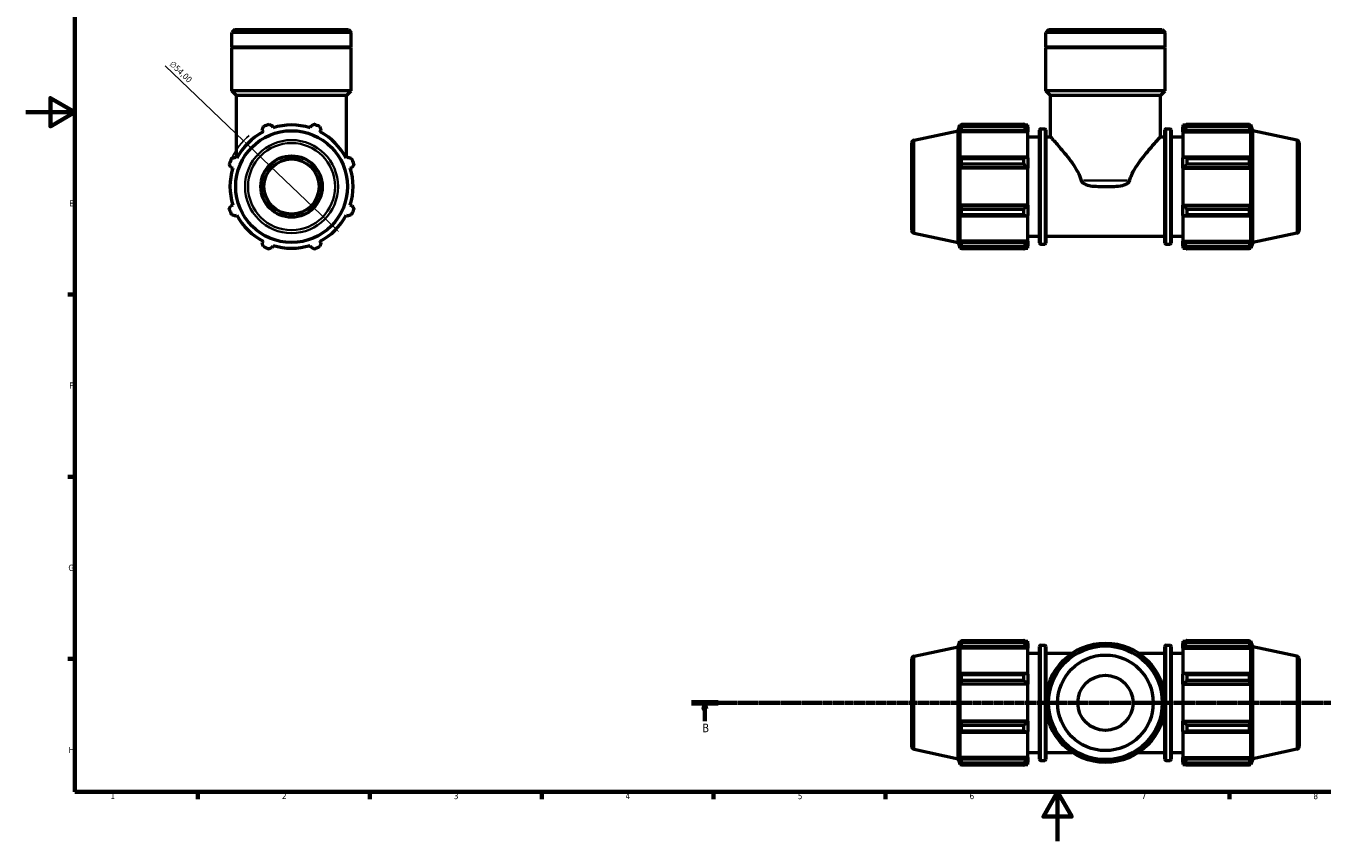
# Model space of a CAD drawing. Header units: millimetres. Extents: x 0 to 931, y 0 to 945.
# Tile 1 of 5: x 0 to 528, y 0 to 332. Entities that reach past the tile are written whole.
import ezdxf

# ---------------------------------------------------------------- set-up
doc = ezdxf.new("R2010")
doc.units = ezdxf.units.MM
doc.linetypes.add('CHAIN', pattern=[0.7087, 0.4724, -0.0591, 0.1181, -0.0591])
for name, color, linetype, lineweight in [('Border (ISO)', 7, 'Continuous', 70), ('Dimension (ISO)', 7, 'Continuous', 25), ('Section Line (ISO)', 7, 'CHAIN', 70), ('Visible (ISO)', 7, 'Continuous', 50), ('Visible Narrow (ISO)', 7, 'Continuous', 35)]:
    doc.layers.add(name, color=color, linetype=linetype, lineweight=lineweight)
doc.styles.add('Label Text (ISO)', font='tahoma.ttf')
doc.styles.add('Note Text (ISO)', font='tahoma.ttf')
doc.dimstyles.new('Default (ISO)', dxfattribs={"dimtxt": 2.5, "dimasz": 2.5, "dimexe": 3.175, "dimexo": 0, "dimgap": 0.762, "dimtad": 1, "dimrnd": 1e-08, "dimzin": 0, "dimtxsty": 'Note Text (ISO)', "dimcen": 0.09, "dimdle": 10, "dimclrd": 256, "dimclre": 256, "dimclrt": 232, "dimazin": 0, "dimtfac": 1.40208, "dimtmove": 0, "dimatfit": 3, "dimfxl": 1, "dimtolj": 1, "dimtzin": 0, "dimlwd": -1, "dimlwe": -1, "dimarcsym": 0})

# ---------------------------------------------------------------- blocks, each defined once
blk = doc.blocks.new('Borders Default Border')
at = {"layer": 'Border (ISO)'}
for p, q in [((20, 222.75), (17.1, 222.75)), ((20, 148.5), (17.1, 148.5)), ((20, 74.25), (17.1, 74.25)), ((70.08, 20), (70.08, 17.1)), ((140.17, 20), (140.17, 17.1)), ((210.25, 20), (210.25, 17.1)), ((280.33, 20), (280.33, 17.1)), ((350.42, 20), (350.42, 17.1)), ((490.58, 20), (490.58, 17.1))]:
    blk.add_line(p, q, dxfattribs=at)
at = {"layer": 'Border (ISO)', "flags": 128}
for points in [[(20, 20), (20, 574), (821, 574), (821, 20), (20, 20)], [(0, 297), (20, 297), (10, 302.77), (10, 291.23), (20, 297)], [(420.5, 0), (420.5, 20), (414.73, 10), (426.27, 10), (420.5, 20)]]:
    blk.add_lwpolyline(points, dxfattribs=at)
at = {"layer": 'Border (ISO)', "color": 232, "true_color": 0xca0064, "char_height": 2.5, "attachment_point": 7, "style": 'Note Text (ISO)'}
for s, insert in [('E', (17.64, 258.63)), ('F', (17.7, 184.38)), ('G', (17.31, 110.08)), ('H', (17.44, 35.88)), ('1', (34.48, 17.1)), ('2', (104.37, 17.1)), ('3', (174.43, 17.05)), ('4', (244.42, 17.1)), ('5', (314.64, 17.05)), ('6', (384.66, 17.05)), ('7', (454.77, 17.1)), ('8', (524.81, 17.04))]:
    blk.add_mtext(s, dxfattribs=dict(at, insert=insert))
blk = doc.blocks.new('2dTransSection0')
at = {"layer": 'Section Line (ISO)', "linetype": 'CHAIN'}
blk.add_line((271.24, 56.35), (729.28, 56.35), dxfattribs=at)
at = {"layer": 'Section Line (ISO)', "linetype": 'Continuous', "lineweight": 140}
for p, q in [((271.24, 56.35), (282.2, 56.35)), ((718.32, 56.35), (729.28, 56.35))]:
    blk.add_line(p, q, dxfattribs=at)
at = {"layer": 'Section Line (ISO)', "linetype": 'Continuous'}
for p, q in [((276.72, 56.35), (276.22, 53.85)), ((276.22, 53.85), (277.22, 53.85)), ((276.72, 53.85), (276.72, 56.35)), ((277.22, 53.85), (276.72, 56.35)), ((276.72, 48.93), (276.72, 53.85)), ((723.8, 56.35), (723.3, 53.85)), ((723.3, 53.85), (724.3, 53.85)), ((723.8, 53.85), (723.8, 56.35)), ((724.3, 53.85), (723.8, 56.35)), ((723.8, 48.93), (723.8, 53.85))]:
    blk.add_line(p, q, dxfattribs=at)
at = {"layer": 'Section Line (ISO)', "linetype": 'Continuous', "flags": 128}
for points in [[(277.22, 53.85), (276.72, 56.35), (276.22, 53.85), (277.22, 53.85)], [(724.3, 53.85), (723.8, 56.35), (723.3, 53.85), (724.3, 53.85)]]:
    blk.add_lwpolyline(points, dxfattribs=at)
at = {"layer": 'Section Line (ISO)'}
for points in [[(277.22, 53.85), (276.72, 56.35), (276.22, 53.85), (277.22, 53.85)], [(724.3, 53.85), (723.8, 56.35), (723.3, 53.85), (724.3, 53.85)]]:
    blk.add_solid(points, dxfattribs=at)
at = {"layer": 'Section Line (ISO)', "char_height": 3.5, "attachment_point": 7, "style": 'Label Text (ISO)'}
for insert in [(275.66, 44.35), (722.73, 44.35)]:
    blk.add_mtext('B', dxfattribs=dict(at, insert=insert))
blk = doc.blocks.new('*D14')
at = {"layer": 'Defpoints', "color": 0, "transparency": 16777216}
for p in [(88.75, 285.36), (127.82, 248.08)]:
    blk.add_point(p, dxfattribs=at)
at = {"layer": 'Dimension (ISO)', "transparency": 16777216}
for p, q in [((88.75, 285.36), (56.76, 315.87)), ((126.01, 249.81), (90.55, 283.63))]:
    blk.add_line(p, q, dxfattribs=at)
blk.add_arc((108.28, 266.72), 27, 129.6098, 154.792, dxfattribs=at)
for points in [[(90.84, 283.93), (90.27, 283.33), (88.75, 285.36)], [(126.3, 250.11), (125.72, 249.51), (127.82, 248.08)]]:
    blk.add_solid(points, dxfattribs=at)
at = {"layer": 'Dimension (ISO)', "color": 232, "true_color": 0xca0064, "transparency": 16777216, "insert": (60.05, 318.22), "char_height": 2.5, "attachment_point": 1, "rotation": 316.3473, "style": 'Note Text (ISO)'}
blk.add_mtext('\\A1;∅54,00', dxfattribs=at)

msp = doc.modelspace()

# ---------------------------------------------------------------- linework, layer by layer
at = {"layer": 'Visible (ISO)'}
for p, q in [((85.105, 330.719), (83.936, 329.551)), ((83.936, 323.519), (83.936, 329.551)), ((132.626, 329.551), (83.936, 329.551)), ((85.105, 330.719), (131.458, 330.719)), ((131.458, 330.719), (132.626, 329.551)), ((132.626, 323.519), (132.626, 329.551)), ((416.855, 330.719), (415.686, 329.551)), ((415.686, 323.519), (415.686, 329.551)), ((464.376, 329.551), (415.686, 329.551)), ((416.855, 330.719), (463.208, 330.719)), ((463.208, 330.719), (464.376, 329.551)), ((464.376, 323.519), (464.376, 329.551)), ((132.626, 323.519), (83.936, 323.519)), ((84.236, 323.219), (83.936, 323.519)), ((132.626, 323.219), (83.936, 323.219)), ((83.936, 305.719), (83.936, 323.219)), ((132.326, 323.219), (132.626, 323.519)), ((132.626, 305.719), (132.626, 323.219)), ((464.376, 323.519), (415.686, 323.519)), ((415.986, 323.219), (415.686, 323.519)), ((464.376, 323.219), (415.686, 323.219)), ((415.686, 305.719), (415.686, 323.219)), ((464.076, 323.219), (464.376, 323.519)), ((464.376, 305.719), (464.376, 323.219)), ((132.626, 305.719), (83.936, 305.719)), ((85.884, 303.772), (83.936, 305.719)), ((130.679, 303.772), (85.884, 303.772)), ((85.884, 278.379), (85.884, 303.772)), ((130.679, 303.772), (132.626, 305.719)), ((130.679, 278.379), (130.679, 303.772)), ((464.376, 305.719), (415.686, 305.719)), ((417.634, 303.772), (415.686, 305.719)), ((462.429, 303.772), (417.634, 303.772)), ((417.634, 286.969), (417.634, 303.772)), ((462.429, 303.772), (464.376, 305.719)), ((462.429, 286.969), (462.429, 303.772)), ((100.731, 290.667), (100.487, 291.44)), ((116.076, 291.44), (115.832, 290.667)), ((379.991, 289.5), (380.748, 291.829)), ((380.748, 291.829), (380.748, 290.667)), ((380.748, 291.829), (381.209, 291.829)), ((381.011, 291.44), (380.748, 290.667)), ((381.362, 292.125), (406.811, 292.125)), ((381.362, 291.148), (381.362, 292.125)), ((406.811, 291.148), (381.362, 291.148)), ((406.811, 291.148), (406.811, 292.125)), ((407.282, 291.829), (408.431, 291.829)), ((408.431, 290.925), (407.891, 291.44)), ((408.431, 290.925), (408.431, 291.829)), ((408.431, 290.925), (408.431, 289.232)), ((471.631, 291.829), (471.631, 290.925)), ((471.631, 291.829), (472.781, 291.829)), ((472.171, 291.44), (471.631, 290.925)), ((471.631, 289.232), (471.631, 290.925)), ((473.251, 292.125), (473.251, 291.148)), ((473.251, 292.125), (498.7, 292.125)), ((498.7, 291.148), (473.251, 291.148)), ((498.7, 291.148), (498.7, 292.125)), ((498.853, 291.829), (499.314, 291.829)), ((499.314, 290.667), (499.051, 291.44)), ((499.314, 290.667), (499.314, 291.829)), ((500.071, 289.5), (499.314, 291.829)), ((96.313, 289.711), (96.687, 288.992)), ((119.876, 288.992), (120.25, 289.711)), ((362.021, 285.68), (379.991, 289.5)), ((379.991, 243.939), (379.991, 289.5)), ((380.748, 288.992), (381.011, 289.711)), ((380.748, 288.992), (380.748, 278.314)), ((408.431, 288.992), (380.748, 288.992)), ((381.011, 289.711), (407.891, 289.711)), ((407.891, 289.711), (408.431, 289.232)), ((408.431, 289.232), (408.431, 288.992)), ((408.431, 278.439), (408.431, 288.992)), ((408.431, 286.969), (413.171, 286.969)), ((413.171, 243.729), (413.171, 289.709)), ((413.671, 290.209), (415.305, 290.209)), ((415.805, 289.709), (415.805, 243.729)), ((415.805, 286.969), (417.634, 286.969)), ((462.429, 286.969), (464.258, 286.969)), ((464.258, 243.729), (464.258, 289.709)), ((464.758, 290.209), (466.391, 290.209)), ((466.891, 289.709), (466.891, 243.729)), ((466.891, 286.969), (471.631, 286.969)), ((471.631, 289.232), (472.171, 289.711)), ((471.631, 288.992), (471.631, 289.232)), ((471.631, 288.992), (471.631, 278.439)), ((471.631, 288.992), (499.314, 288.992)), ((472.171, 289.711), (499.051, 289.711)), ((499.051, 289.711), (499.314, 288.992)), ((499.314, 278.314), (499.314, 288.992)), ((500.071, 243.939), (500.071, 289.5)), ((518.041, 285.68), (500.071, 289.5)), ((361.031, 284.457), (361.031, 248.982)), ((519.031, 284.457), (519.031, 248.982)), ((86.009, 278.314), (85.29, 278.688)), ((131.273, 278.688), (130.554, 278.314)), ((381.011, 278.688), (380.748, 278.314)), ((407.891, 278.688), (381.011, 278.688)), ((381.362, 275.862), (381.362, 278.219)), ((381.362, 278.219), (406.811, 278.219)), ((406.811, 275.862), (381.362, 275.862)), ((406.811, 275.862), (406.811, 278.219)), ((408.431, 278.439), (407.891, 278.688)), ((408.431, 278.439), (408.431, 274.351)), ((472.171, 278.688), (471.631, 278.439)), ((471.631, 274.351), (471.631, 278.439)), ((499.051, 278.688), (472.171, 278.688)), ((473.251, 278.219), (473.251, 275.862)), ((473.251, 278.219), (498.7, 278.219)), ((498.7, 275.862), (473.251, 275.862)), ((498.7, 275.862), (498.7, 278.219)), ((499.314, 278.314), (499.051, 278.688)), ((83.561, 274.514), (84.334, 274.27)), ((132.229, 274.27), (133.002, 274.514)), ((380.748, 274.27), (381.011, 274.514)), ((408.431, 274.27), (380.748, 274.27)), ((380.748, 274.27), (380.748, 259.169)), ((381.011, 274.514), (407.891, 274.514)), ((407.891, 274.514), (408.431, 274.351)), ((408.431, 274.351), (408.431, 274.27)), ((408.431, 259.169), (408.431, 274.27)), ((471.631, 274.351), (472.171, 274.514)), ((471.631, 274.27), (471.631, 274.351)), ((471.631, 274.27), (471.631, 259.169)), ((471.631, 274.27), (499.314, 274.27)), ((472.171, 274.514), (499.051, 274.514)), ((499.051, 274.514), (499.314, 274.27)), ((499.314, 259.169), (499.314, 274.27)), ((84.334, 259.169), (83.561, 258.925)), ((133.002, 258.925), (132.229, 259.169)), ((381.011, 258.925), (380.748, 259.169)), ((408.431, 259.169), (380.748, 259.169)), ((407.891, 258.925), (381.011, 258.925)), ((408.431, 259.088), (407.891, 258.925)), ((408.431, 259.169), (408.431, 259.088)), ((408.431, 259.088), (408.431, 255)), ((471.631, 259.088), (471.631, 259.169)), ((471.631, 259.169), (499.314, 259.169)), ((472.171, 258.925), (471.631, 259.088)), ((471.631, 255), (471.631, 259.088)), ((499.051, 258.925), (472.171, 258.925)), ((499.314, 259.169), (499.051, 258.925)), ((85.29, 254.751), (86.009, 255.125)), ((130.554, 255.125), (131.273, 254.751)), ((380.748, 255.125), (381.011, 254.751)), ((380.748, 255.125), (380.748, 244.447)), ((381.011, 254.751), (407.891, 254.751)), ((381.362, 255.22), (381.362, 257.577)), ((381.362, 257.577), (406.811, 257.577)), ((406.811, 255.22), (381.362, 255.22)), ((406.811, 255.22), (406.811, 257.577)), ((407.891, 254.751), (408.431, 255)), ((408.431, 244.447), (408.431, 255)), ((471.631, 255), (472.171, 254.751)), ((471.631, 255), (471.631, 244.447)), ((472.171, 254.751), (499.051, 254.751)), ((473.251, 257.577), (473.251, 255.22)), ((473.251, 257.577), (498.7, 257.577)), ((498.7, 255.22), (473.251, 255.22)), ((498.7, 255.22), (498.7, 257.577)), ((499.051, 254.751), (499.314, 255.125)), ((499.314, 244.447), (499.314, 255.125)), ((96.687, 244.447), (96.313, 243.728)), ((120.25, 243.728), (119.876, 244.447)), ((362.021, 247.759), (379.991, 243.939)), ((379.991, 243.939), (380.748, 241.609)), ((381.011, 243.728), (380.748, 244.447)), ((408.431, 244.447), (380.748, 244.447)), ((407.891, 243.728), (381.011, 243.728)), ((408.431, 244.207), (407.891, 243.728)), ((408.431, 246.469), (413.171, 246.469)), ((408.431, 244.447), (408.431, 244.207)), ((408.431, 244.207), (408.431, 242.514)), ((413.671, 243.229), (415.305, 243.229)), ((415.805, 246.469), (464.258, 246.469)), ((464.758, 243.229), (466.391, 243.229)), ((466.891, 246.469), (471.631, 246.469)), ((471.631, 244.207), (471.631, 244.447)), ((471.631, 244.447), (499.314, 244.447)), ((471.631, 242.514), (471.631, 244.207)), ((472.171, 243.728), (471.631, 244.207)), ((499.051, 243.728), (472.171, 243.728)), ((499.314, 244.447), (499.051, 243.728)), ((500.071, 243.939), (499.314, 241.609)), ((518.041, 247.759), (500.071, 243.939)), ((100.487, 241.999), (100.731, 242.772)), ((115.832, 242.772), (116.076, 241.999)), ((380.748, 242.772), (381.011, 241.999)), ((380.748, 242.772), (380.748, 241.609)), ((380.748, 241.609), (381.209, 241.609)), ((381.362, 241.314), (381.362, 242.291)), ((381.362, 242.291), (406.811, 242.291)), ((406.811, 241.314), (381.362, 241.314)), ((406.811, 241.314), (406.811, 242.291)), ((407.282, 241.609), (408.431, 241.609)), ((407.891, 241.999), (408.431, 242.514)), ((408.431, 241.609), (408.431, 242.514)), ((471.631, 242.514), (472.171, 241.999)), ((471.631, 242.514), (471.631, 241.609)), ((471.631, 241.609), (472.781, 241.609)), ((473.251, 242.291), (473.251, 241.314)), ((473.251, 242.291), (498.7, 242.291)), ((498.7, 241.314), (473.251, 241.314)), ((498.7, 241.314), (498.7, 242.291)), ((498.853, 241.609), (499.314, 241.609)), ((499.051, 241.999), (499.314, 242.772)), ((499.314, 241.609), (499.314, 242.772)), ((379.991, 79.13), (380.748, 81.46)), ((380.748, 81.46), (380.748, 80.297)), ((380.748, 81.46), (381.209, 81.46)), ((381.011, 81.07), (380.748, 80.297)), ((380.748, 78.622), (381.011, 79.341)), ((381.011, 79.341), (407.891, 79.341)), ((381.362, 80.778), (381.362, 81.755)), ((381.362, 81.755), (406.811, 81.755)), ((406.811, 80.778), (381.362, 80.778)), ((406.811, 80.778), (406.811, 81.755)), ((407.282, 81.46), (408.431, 81.46)), ((408.431, 80.555), (407.891, 81.07)), ((407.891, 79.341), (408.431, 78.862)), ((408.431, 80.555), (408.431, 81.46)), ((408.431, 80.555), (408.431, 78.862)), ((413.171, 33.36), (413.171, 79.34)), ((413.671, 79.84), (415.305, 79.84)), ((415.805, 79.34), (415.805, 58.747)), ((464.258, 58.747), (464.258, 79.34)), ((464.758, 79.84), (466.391, 79.84)), ((466.891, 79.34), (466.891, 33.36)), ((471.631, 81.46), (471.631, 80.555)), ((471.631, 81.46), (472.781, 81.46)), ((472.171, 81.07), (471.631, 80.555)), ((471.631, 78.862), (471.631, 80.555)), ((471.631, 78.862), (472.171, 79.341)), ((472.171, 79.341), (499.051, 79.341)), ((473.251, 81.755), (473.251, 80.778)), ((473.251, 81.755), (498.7, 81.755)), ((498.7, 80.778), (473.251, 80.778)), ((498.7, 80.778), (498.7, 81.755)), ((498.853, 81.46), (499.314, 81.46)), ((499.314, 80.297), (499.051, 81.07)), ((499.051, 79.341), (499.314, 78.622)), ((499.314, 80.297), (499.314, 81.46)), ((500.071, 79.13), (499.314, 81.46)), ((361.031, 74.087), (361.031, 38.612)), ((362.021, 75.31), (379.991, 79.13)), ((379.991, 33.57), (379.991, 79.13)), ((408.431, 78.622), (380.748, 78.622)), ((380.748, 78.622), (380.748, 67.944)), ((408.431, 78.862), (408.431, 78.622)), ((408.431, 68.069), (408.431, 78.622)), ((408.431, 76.6), (413.171, 76.6)), ((415.805, 76.6), (426.518, 76.6)), ((453.545, 76.6), (464.258, 76.6)), ((466.891, 76.6), (471.631, 76.6)), ((471.631, 78.622), (471.631, 78.862)), ((471.631, 78.622), (471.631, 68.069)), ((471.631, 78.622), (499.314, 78.622)), ((499.314, 67.944), (499.314, 78.622)), ((500.071, 33.57), (500.071, 79.13)), ((518.041, 75.31), (500.071, 79.13)), ((519.031, 74.087), (519.031, 38.612)), ((381.011, 68.318), (380.748, 67.944)), ((380.748, 63.9), (381.011, 64.144)), ((408.431, 63.9), (380.748, 63.9)), ((380.748, 63.9), (380.748, 48.799)), ((407.891, 68.318), (381.011, 68.318)), ((381.011, 64.144), (407.891, 64.144)), ((381.362, 65.492), (381.362, 67.849)), ((381.362, 67.849), (406.811, 67.849)), ((406.811, 65.492), (381.362, 65.492)), ((406.811, 65.492), (406.811, 67.849)), ((408.431, 68.069), (407.891, 68.318)), ((407.891, 64.144), (408.431, 63.982)), ((408.431, 68.069), (408.431, 63.982)), ((408.431, 63.982), (408.431, 63.9)), ((408.431, 48.799), (408.431, 63.9)), ((472.171, 68.318), (471.631, 68.069)), ((471.631, 63.982), (471.631, 68.069)), ((471.631, 63.982), (472.171, 64.144)), ((471.631, 63.9), (471.631, 63.982)), ((471.631, 63.9), (471.631, 48.799)), ((471.631, 63.9), (499.314, 63.9)), ((499.051, 68.318), (472.171, 68.318)), ((472.171, 64.144), (499.051, 64.144)), ((473.251, 67.849), (473.251, 65.492)), ((473.251, 67.849), (498.7, 67.849)), ((498.7, 65.492), (473.251, 65.492)), ((498.7, 65.492), (498.7, 67.849)), ((499.314, 67.944), (499.051, 68.318)), ((499.051, 64.144), (499.314, 63.9)), ((499.314, 48.799), (499.314, 63.9)), ((415.805, 53.952), (415.805, 33.36)), ((464.258, 33.36), (464.258, 53.952)), ((381.011, 48.555), (380.748, 48.799)), ((408.431, 48.799), (380.748, 48.799)), ((407.891, 48.555), (381.011, 48.555)), ((408.431, 48.718), (407.891, 48.555)), ((408.431, 48.799), (408.431, 48.718)), ((408.431, 48.718), (408.431, 44.63)), ((471.631, 48.718), (471.631, 48.799)), ((471.631, 48.799), (499.314, 48.799)), ((471.631, 44.63), (471.631, 48.718)), ((472.171, 48.555), (471.631, 48.718)), ((499.051, 48.555), (472.171, 48.555)), ((499.314, 48.799), (499.051, 48.555)), ((380.748, 44.755), (380.748, 34.077)), ((380.748, 44.755), (381.011, 44.381)), ((381.011, 44.381), (407.891, 44.381)), ((381.362, 47.207), (406.811, 47.207)), ((381.362, 44.85), (381.362, 47.207)), ((406.811, 44.85), (381.362, 44.85)), ((406.811, 44.85), (406.811, 47.207)), ((407.891, 44.381), (408.431, 44.63)), ((408.431, 34.077), (408.431, 44.63)), ((471.631, 44.63), (471.631, 34.077)), ((471.631, 44.63), (472.171, 44.381)), ((472.171, 44.381), (499.051, 44.381)), ((473.251, 47.207), (473.251, 44.85)), ((473.251, 47.207), (498.7, 47.207)), ((498.7, 44.85), (473.251, 44.85)), ((498.7, 44.85), (498.7, 47.207)), ((499.051, 44.381), (499.314, 44.755)), ((499.314, 34.077), (499.314, 44.755)), ((362.021, 37.389), (379.991, 33.57)), ((518.041, 37.389), (500.071, 33.57)), ((379.991, 33.57), (380.748, 31.24)), ((381.011, 33.358), (380.748, 34.077)), ((408.431, 34.077), (380.748, 34.077)), ((380.748, 32.402), (381.011, 31.629)), ((380.748, 32.402), (380.748, 31.24)), ((407.891, 33.358), (381.011, 33.358)), ((381.362, 30.945), (381.362, 31.921)), ((381.362, 31.921), (406.811, 31.921)), ((406.811, 30.945), (406.811, 31.921)), ((408.431, 33.837), (407.891, 33.358)), ((407.891, 31.629), (408.431, 32.144)), ((408.431, 36.1), (413.171, 36.1)), ((408.431, 34.077), (408.431, 33.837)), ((408.431, 33.837), (408.431, 32.144)), ((408.431, 31.24), (408.431, 32.144)), ((413.671, 32.86), (415.305, 32.86)), ((415.805, 36.1), (426.518, 36.1)), ((453.545, 36.1), (464.258, 36.1)), ((464.758, 32.86), (466.391, 32.86)), ((466.891, 36.1), (471.631, 36.1)), ((471.631, 33.837), (471.631, 34.077)), ((471.631, 34.077), (499.314, 34.077)), ((471.631, 32.144), (471.631, 33.837)), ((472.171, 33.358), (471.631, 33.837)), ((471.631, 32.144), (471.631, 31.24)), ((471.631, 32.144), (472.171, 31.629)), ((499.051, 33.358), (472.171, 33.358)), ((473.251, 31.921), (473.251, 30.945)), ((473.251, 31.921), (498.7, 31.921)), ((498.7, 30.945), (498.7, 31.921)), ((499.314, 34.077), (499.051, 33.358)), ((499.051, 31.629), (499.314, 32.402)), ((500.071, 33.57), (499.314, 31.24)), ((499.314, 31.24), (499.314, 32.402)), ((380.748, 31.24), (381.209, 31.24)), ((406.811, 30.945), (381.362, 30.945)), ((407.282, 31.24), (408.431, 31.24)), ((471.631, 31.24), (472.781, 31.24)), ((498.7, 30.945), (473.251, 30.945)), ((498.853, 31.24), (499.314, 31.24))]:
    msp.add_line(p, q, dxfattribs=at)
for centre, radius in [((108.281, 266.719), 22.78), ((108.281, 266.719), 12.5), ((108.281, 266.719), 11.25), ((440.031, 56.35), 24.345), ((440.031, 56.35), 23.176), ((440.031, 56.35), 19.476), ((440.031, 56.35), 11.25)]:
    msp.add_circle(centre, radius, dxfattribs=at)
for centre, radius, start, end in [((108.281, 266.719), 27, 109.79198, 115.20802), ((108.281, 266.719), 25.11, 72.5, 107.5), ((108.281, 266.719), 27, 64.79198, 70.20802), ((108.281, 266.719), 25.11, 117.5, 152.5), ((108.281, 266.719), 25.11, 27.5, 62.5), ((362.281, 284.457), 1.25, 102, 180), ((413.671, 289.709), 0.5, 90, 180), ((415.305, 289.709), 0.5, 0, 90), ((464.758, 289.709), 0.5, 90, 180), ((466.391, 289.709), 0.5, 0, 90), ((517.781, 284.457), 1.25, 0, 78), ((108.281, 266.719), 27, 154.79198, 160.20802), ((108.281, 266.719), 27, 19.79198, 25.20802), ((108.281, 266.719), 25.11, 162.5, 197.5), ((108.281, 266.719), 25.11, 342.5, 17.5), ((108.281, 266.719), 27, 199.79198, 205.20802), ((108.281, 266.719), 25.11, 207.5, 242.5), ((108.281, 266.719), 25.11, 297.5, 332.5), ((108.281, 266.719), 27, 334.79198, 340.20802), ((362.281, 248.982), 1.25, 180, 258), ((517.781, 248.982), 1.25, 282, 0), ((413.671, 243.729), 0.5, 180, 270), ((415.305, 243.729), 0.5, 270, 0), ((464.758, 243.729), 0.5, 180, 270), ((466.391, 243.729), 0.5, 270, 0), ((108.281, 266.719), 27, 244.79198, 250.20802), ((108.281, 266.719), 25.11, 252.5, 287.5), ((108.281, 266.719), 27, 289.79198, 295.20802), ((413.671, 79.34), 0.5, 90, 180), ((415.305, 79.34), 0.5, 0, 90), ((464.758, 79.34), 0.5, 90, 180), ((466.391, 79.34), 0.5, 0, 90), ((362.281, 74.087), 1.25, 102, 180), ((517.781, 74.087), 1.25, 0, 78), ((362.281, 38.612), 1.25, 180, 258), ((517.781, 38.612), 1.25, 282, 0), ((413.671, 33.36), 0.5, 180, 270), ((415.305, 33.36), 0.5, 270, 0), ((464.758, 33.36), 0.5, 180, 270), ((466.391, 33.36), 0.5, 270, 0)]:
    msp.add_arc(centre, radius, start, end, dxfattribs=at)
for points, weights in [([(96.313, 289.711), (96.543, 290.415), (96.782, 291.148)], [1.00286697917, 1.00184146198, 1]), ([(99.139, 292.125), (99.827, 291.775), (100.487, 291.44)], [1, 1.00184146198, 1.00286697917]), ([(116.076, 291.44), (116.736, 291.775), (117.424, 292.125)], [1.00286697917, 1.00184146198, 1]), ([(119.781, 291.148), (120.02, 290.415), (120.25, 289.711)], [1, 1.00184146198, 1.00286697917]), ([(381.011, 291.44), (381.18, 291.775), (381.362, 292.125)], [1.00286697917, 1.00184146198, 1]), ([(381.362, 291.148), (381.18, 290.415), (381.011, 289.711)], [1, 1.00184146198, 1.00286697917]), ([(407.891, 291.44), (407.373, 291.775), (406.811, 292.125)], [1.00632819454, 1.01211458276, 1.01710327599]), ([(406.811, 291.148), (407.373, 290.415), (407.891, 289.711)], [1.01710327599, 1.01211458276, 1.00632819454]), ([(473.251, 292.125), (472.69, 291.775), (472.171, 291.44)], [1.01710327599, 1.01211458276, 1.00632819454]), ([(472.171, 289.711), (472.69, 290.415), (473.251, 291.148)], [1.00632819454, 1.01211458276, 1.01710327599]), ([(498.7, 292.125), (498.883, 291.775), (499.051, 291.44)], [1, 1.00184146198, 1.00286697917]), ([(499.051, 289.711), (498.883, 290.415), (498.7, 291.148)], [1.00286697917, 1.00184146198, 1]), ([(83.561, 274.514), (83.226, 275.174), (82.876, 275.862)], [1.00286697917, 1.00184146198, 1]), ([(83.853, 278.219), (84.586, 278.458), (85.29, 278.688)], [1, 1.00184146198, 1.00286697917]), ([(131.273, 278.688), (131.977, 278.458), (132.71, 278.219)], [1.00286697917, 1.00184146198, 1]), ([(133.686, 275.862), (133.337, 275.174), (133.002, 274.514)], [1, 1.00184146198, 1.00286697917]), ([(381.011, 278.688), (381.18, 278.458), (381.362, 278.219)], [1.00286697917, 1.00184146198, 1]), ([(381.362, 275.862), (381.18, 275.174), (381.011, 274.514)], [1, 1.00184146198, 1.00286697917]), ([(407.891, 278.688), (407.373, 278.458), (406.811, 278.219)], [1.00632819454, 1.01211458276, 1.01710327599]), ([(406.811, 275.862), (407.373, 275.174), (407.891, 274.514)], [1.01710327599, 1.01211458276, 1.00632819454]), ([(473.251, 278.219), (472.69, 278.458), (472.171, 278.688)], [1.01710327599, 1.01211458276, 1.00632819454]), ([(472.171, 274.514), (472.69, 275.174), (473.251, 275.862)], [1.00632819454, 1.01211458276, 1.01710327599]), ([(498.7, 278.219), (498.883, 278.458), (499.051, 278.688)], [1, 1.00184146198, 1.00286697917]), ([(499.051, 274.514), (498.883, 275.174), (498.7, 275.862)], [1.00286697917, 1.00184146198, 1]), ([(82.876, 257.577), (83.226, 258.265), (83.561, 258.925)], [1, 1.00184146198, 1.00286697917]), ([(133.002, 258.925), (133.337, 258.265), (133.686, 257.577)], [1.00286697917, 1.00184146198, 1]), ([(381.011, 258.925), (381.18, 258.265), (381.362, 257.577)], [1.00286697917, 1.00184146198, 1]), ([(407.891, 258.925), (407.373, 258.265), (406.811, 257.577)], [1.00632819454, 1.01211458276, 1.01710327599]), ([(473.251, 257.577), (472.69, 258.265), (472.171, 258.925)], [1.01710327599, 1.01211458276, 1.00632819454]), ([(498.7, 257.577), (498.883, 258.265), (499.051, 258.925)], [1, 1.00184146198, 1.00286697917]), ([(85.29, 254.751), (84.586, 254.981), (83.853, 255.22)], [1.00286697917, 1.00184146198, 1]), ([(132.71, 255.22), (131.977, 254.981), (131.273, 254.751)], [1, 1.00184146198, 1.00286697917]), ([(381.362, 255.22), (381.18, 254.981), (381.011, 254.751)], [1, 1.00184146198, 1.00286697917]), ([(406.811, 255.22), (407.373, 254.981), (407.891, 254.751)], [1.01710327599, 1.01211458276, 1.00632819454]), ([(472.171, 254.751), (472.69, 254.981), (473.251, 255.22)], [1.00632819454, 1.01211458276, 1.01710327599]), ([(499.051, 254.751), (498.883, 254.981), (498.7, 255.22)], [1.00286697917, 1.00184146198, 1]), ([(96.782, 242.291), (96.543, 243.024), (96.313, 243.728)], [1, 1.00184146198, 1.00286697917]), ([(120.25, 243.728), (120.02, 243.024), (119.781, 242.291)], [1.00286697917, 1.00184146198, 1]), ([(381.011, 243.728), (381.18, 243.024), (381.362, 242.291)], [1.00286697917, 1.00184146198, 1]), ([(407.891, 243.728), (407.373, 243.024), (406.811, 242.291)], [1.00632819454, 1.01211458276, 1.01710327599]), ([(473.251, 242.291), (472.69, 243.024), (472.171, 243.728)], [1.01710327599, 1.01211458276, 1.00632819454]), ([(498.7, 242.291), (498.883, 243.024), (499.051, 243.728)], [1, 1.00184146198, 1.00286697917]), ([(100.487, 241.999), (99.827, 241.664), (99.139, 241.314)], [1.00286697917, 1.00184146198, 1]), ([(117.424, 241.314), (116.736, 241.664), (116.076, 241.999)], [1, 1.00184146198, 1.00286697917]), ([(381.362, 241.314), (381.18, 241.664), (381.011, 241.999)], [1, 1.00184146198, 1.00286697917]), ([(406.811, 241.314), (407.373, 241.664), (407.891, 241.999)], [1.01710327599, 1.01211458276, 1.00632819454]), ([(472.171, 241.999), (472.69, 241.664), (473.251, 241.314)], [1.00632819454, 1.01211458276, 1.01710327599]), ([(499.051, 241.999), (498.883, 241.664), (498.7, 241.314)], [1.00286697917, 1.00184146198, 1]), ([(381.011, 81.07), (381.18, 81.405), (381.362, 81.755)], [1.00286697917, 1.00184146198, 1]), ([(381.362, 80.778), (381.18, 80.045), (381.011, 79.341)], [1, 1.00184146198, 1.00286697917]), ([(407.891, 81.07), (407.373, 81.405), (406.811, 81.755)], [1.00632819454, 1.01211458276, 1.01710327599]), ([(406.811, 80.778), (407.373, 80.045), (407.891, 79.341)], [1.01710327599, 1.01211458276, 1.00632819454]), ([(473.251, 81.755), (472.69, 81.405), (472.171, 81.07)], [1.01710327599, 1.01211458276, 1.00632819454]), ([(472.171, 79.341), (472.69, 80.045), (473.251, 80.778)], [1.00632819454, 1.01211458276, 1.01710327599]), ([(498.7, 81.755), (498.883, 81.405), (499.051, 81.07)], [1, 1.00184146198, 1.00286697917]), ([(499.051, 79.341), (498.883, 80.045), (498.7, 80.778)], [1.00286697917, 1.00184146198, 1]), ([(381.011, 68.318), (381.18, 68.088), (381.362, 67.849)], [1.00286697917, 1.00184146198, 1]), ([(381.362, 65.492), (381.18, 64.804), (381.011, 64.144)], [1, 1.00184146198, 1.00286697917]), ([(407.891, 68.318), (407.373, 68.088), (406.811, 67.849)], [1.00632819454, 1.01211458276, 1.01710327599]), ([(406.811, 65.492), (407.373, 64.804), (407.891, 64.144)], [1.01710327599, 1.01211458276, 1.00632819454]), ([(473.251, 67.849), (472.69, 68.088), (472.171, 68.318)], [1.01710327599, 1.01211458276, 1.00632819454]), ([(472.171, 64.144), (472.69, 64.804), (473.251, 65.492)], [1.00632819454, 1.01211458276, 1.01710327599]), ([(498.7, 67.849), (498.883, 68.088), (499.051, 68.318)], [1, 1.00184146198, 1.00286697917]), ([(499.051, 64.144), (498.883, 64.804), (498.7, 65.492)], [1.00286697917, 1.00184146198, 1]), ([(381.011, 48.555), (381.18, 47.895), (381.362, 47.207)], [1.00286697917, 1.00184146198, 1]), ([(407.891, 48.555), (407.373, 47.895), (406.811, 47.207)], [1.00632819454, 1.01211458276, 1.01710327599]), ([(473.251, 47.207), (472.69, 47.895), (472.171, 48.555)], [1.01710327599, 1.01211458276, 1.00632819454]), ([(498.7, 47.207), (498.883, 47.895), (499.051, 48.555)], [1, 1.00184146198, 1.00286697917]), ([(381.362, 44.85), (381.18, 44.611), (381.011, 44.381)], [1, 1.00184146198, 1.00286697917]), ([(406.811, 44.85), (407.373, 44.611), (407.891, 44.381)], [1.01710327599, 1.01211458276, 1.00632819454]), ([(472.171, 44.381), (472.69, 44.611), (473.251, 44.85)], [1.00632819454, 1.01211458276, 1.01710327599]), ([(499.051, 44.381), (498.883, 44.611), (498.7, 44.85)], [1.00286697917, 1.00184146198, 1]), ([(381.011, 33.358), (381.18, 32.654), (381.362, 31.921)], [1.00286697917, 1.00184146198, 1]), ([(407.891, 33.358), (407.373, 32.654), (406.811, 31.921)], [1.00632819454, 1.01211458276, 1.01710327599]), ([(473.251, 31.921), (472.69, 32.654), (472.171, 33.358)], [1.01710327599, 1.01211458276, 1.00632819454]), ([(498.7, 31.921), (498.883, 32.654), (499.051, 33.358)], [1, 1.00184146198, 1.00286697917]), ([(381.362, 30.945), (381.18, 31.294), (381.011, 31.629)], [1, 1.00184146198, 1.00286697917]), ([(406.811, 30.945), (407.373, 31.294), (407.891, 31.629)], [1.01710327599, 1.01211458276, 1.00632819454]), ([(472.171, 31.629), (472.69, 31.294), (473.251, 30.945)], [1.00632819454, 1.01211458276, 1.01710327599]), ([(499.051, 31.629), (498.883, 31.294), (498.7, 30.945)], [1.00286697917, 1.00184146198, 1])]:
    msp.add_rational_spline(points, weights, degree=2, dxfattribs=at)
for points, knots in [([(417.634, 286.969), (417.634, 286.969), (417.761, 286.829), (418.265, 286.27), (418.641, 285.851), (419.591, 284.783), (420.165, 284.133), (421.428, 282.677), (422.116, 281.871), (423.557, 280.138), (424.368, 279.138), (426.009, 276.991), (426.84, 275.845), (428.372, 273.444), (429.072, 272.194), (429.812, 270.34), (429.997, 269.786), (430.14, 269.219)], [3.4121657, 3.4121657, 3.4121657, 3.4121657, 3.8221101, 3.8221101, 4.2320545, 4.2320545, 4.6419989, 4.6419989, 5.0519433, 5.0519433, 5.4950403, 5.4950403, 5.9381374, 5.9381374, 6.3812344, 6.3812344, 6.5645442, 6.5645442, 6.5645442, 6.5645442]), ([(449.922, 269.219), (450.065, 269.786), (450.251, 270.34), (450.991, 272.194), (451.691, 273.444), (453.222, 275.845), (454.053, 276.991), (455.694, 279.138), (456.505, 280.138), (457.946, 281.871), (458.635, 282.677), (459.898, 284.133), (460.472, 284.783), (461.421, 285.851), (461.798, 286.27), (462.301, 286.829), (462.429, 286.969), (462.429, 286.969)], [7.0841188, 7.0841188, 7.0841188, 7.0841188, 7.2674285, 7.2674285, 7.7105256, 7.7105256, 8.1536226, 8.1536226, 8.5967197, 8.5967197, 9.006664, 9.006664, 9.4166084, 9.4166084, 9.8265528, 9.8265528, 10.2364972, 10.2364972, 10.2364972, 10.2364972]), ([(430.14, 269.219), (430.174, 269.087), (430.227, 268.96), (430.371, 268.709), (430.464, 268.586), (430.782, 268.241), (431.078, 268.012), (432.245, 267.394), (433.179, 267.177), (434.886, 266.898), (435.921, 266.824), (437.65, 266.765), (438.302, 266.754), (439.399, 266.745), (439.918, 266.744), (440.932, 266.746), (441.493, 266.751), (442.782, 266.774), (443.607, 266.8), (445.55, 266.94), (446.727, 267.099), (448.12, 267.571), (448.648, 267.787), (449.323, 268.288), (449.53, 268.484), (449.793, 268.868), (449.876, 269.038), (449.922, 269.219)], [-2.6843395, -2.6843395, -2.6843395, -2.6843395, -2.6101934, -2.6101934, -2.5277032, -2.5277032, -2.3573745, -2.3573745, -2.0225119, -2.0225119, -1.6155955, -1.6155955, -1.390133, -1.390133, -1.2069024, -1.2069024, -1.0104295, -1.0104295, -0.7308531, -0.7308531, -0.3075935, -0.3075935, -0.1397241, -0.1397241, -0.056681, -0.056681, -0.0000236, -0.0000236, -0.0000236, -0.0000236])]:
    msp.add_open_spline(points, degree=3, knots=knots, dxfattribs=at)
at = {"layer": 'Visible Narrow (ISO)'}
for p, q in [((362.021, 247.992), (362.021, 285.446)), ((413.671, 289.92), (413.671, 243.519)), ((415.305, 243.519), (415.305, 289.92)), ((464.758, 289.92), (464.758, 243.519)), ((466.391, 243.519), (466.391, 289.92)), ((518.041, 247.992), (518.041, 285.446)), ((431.069, 269.219), (448.993, 269.219)), ((413.671, 79.55), (413.671, 33.149)), ((415.305, 33.149), (415.305, 79.55)), ((464.758, 79.55), (464.758, 33.149)), ((466.391, 33.149), (466.391, 79.55)), ((362.021, 37.623), (362.021, 75.077)), ((518.041, 37.623), (518.041, 75.077))]:
    msp.add_line(p, q, dxfattribs=at)
for radius in [18.96, 17.738]:
    msp.add_circle((108.281, 266.719), radius, dxfattribs=at)

# ---------------------------------------------------------------- block references
msp.add_blockref('Borders Default Border', (0, 0))
at = {"layer": 'Section Line (ISO)'}
msp.add_blockref('2dTransSection0', (0, 0), dxfattribs=at)

# ---------------------------------------------------------------- dimensions: what is measured, and where the dimension line sits
at = {"layer": 'Dimension (ISO)'}
dim = msp.add_diameter_dim_2p(p1=(127.817, 248.082), p2=(88.746, 285.357), dimstyle='Default (ISO)', override={"dimdec": 2, "dimlfac": 1, "dimtp": 0, "dimtm": 0, "dimtdec": 2, "dimatfit": 2}, dxfattribs=at)
dim.commit()
dim.dimension.update_dxf_attribs({"geometry": '*D14', "text_midpoint": (61.285, 311.556), "dimtype": 163})

doc.saveas('drawing.dxf')
